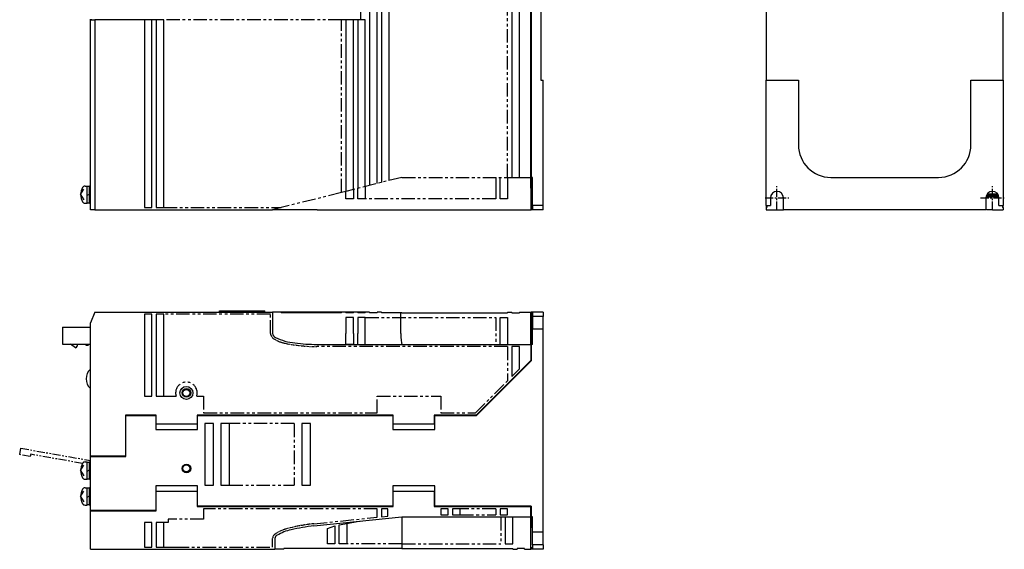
# Model space of a CAD drawing. Extents: x -955 to 6, y -401 to 362.
# Tile 3 of 4: x -451 to 6, y -401 to -156. Entities that reach past the tile are written whole.
import ezdxf

# ---------------------------------------------------------------- set-up
doc = ezdxf.new("R2010")
doc.units = 0
doc.linetypes.add('CENTER', pattern=[2, 1.25, -0.25, 0.25, -0.25])
doc.linetypes.add('PHANTOM', pattern=[2.5, 1.25, -0.25, 0.25, -0.25, 0.25, -0.25])
for name, color, linetype in [('CENTER', 6, 'CENTER'), ('OUTLINE', 7, 'CONTINUOUS'), ('PHANTOM', 3, 'PHANTOM'), ('THIN_LINE', 6, 'CONTINUOUS')]:
    doc.layers.add(name, color=color, linetype=linetype)

msp = doc.modelspace()

# ---------------------------------------------------------------- linework, layer by layer
at = {"layer": 'CENTER', "ltscale": 3}
for p, q in [((-100, -244), (-100, -233)), ((0, -244), (0, -233)), ((-105.5, -238.5), (-94.5, -238.5)), ((-5.5, -238.5), (5.5, -238.5))]:
    msp.add_line(p, q, dxfattribs=at)
at = {"layer": 'OUTLINE'}
for p, q in [((-293.07, -156), (-293.07, 6)), ((-288.97, 4.86), (-288.97, -232.75)), ((-285.47, -231.88), (-285.47, 2.92)), ((-283.47, 1.81), (-283.47, -231.38)), ((-279.97, -230.5), (-279.97, -0.13)), ((-222.97, -9), (-222.97, -229)), ((-219.47, -229), (-219.47, -9)), ((-214.17, -229), (-214.17, -9)), ((-213.97, -9), (-213.97, -229)), ((-209.47, -54), (-209.47, -184)), ((-105, -54), (-105, -184)), ((5, -184), (5, -54)), ((-418.47, -156), (-418.47, -155.7)), ((-418.47, -156), (-416.47, -156)), ((-418.47, -244), (-418.47, -156)), ((-417.97, -156), (-417.97, -155.7)), ((-393.47, -156), (-416.47, -156)), ((-416.47, -156), (-416.47, -244)), ((-416.17, -155.7), (-416.17, -156)), ((-402.47, -156), (-402.47, -155.7)), ((-402.27, -156), (-402.27, -155.8)), ((-389.97, -156), (-393.47, -156)), ((-393.47, -156), (-393.47, -243)), ((-384.47, -156), (-389.97, -156)), ((-389.97, -243), (-389.97, -156)), ((-387.97, -156), (-387.97, -243)), ((-384.47, -243), (-384.47, -156)), ((-299.97, -156), (-301.97, -156)), ((-296.47, -156), (-299.97, -156)), ((-299.97, -156), (-299.97, -235.5)), ((-293.07, -156), (-296.47, -156)), ((-296.47, -234.62), (-296.47, -156)), ((-294.47, -156), (-294.47, -234)), ((-290.97, -156), (-293.07, -156)), ((-290.97, -233.12), (-290.97, -156)), ((-209.47, -184), (-208.47, -184)), ((-208.47, -242), (-208.47, -184)), ((-105, -242), (-105, -184)), ((-105, -184), (-90, -184)), ((-90, -184), (-90, -214)), ((-10, -184), (5, -184)), ((-10, -214), (-10, -184)), ((5, -184), (5, -242)), ((-214.17, -228), (-213.97, -228)), ((-228.47, -234), (-228.47, -229)), ((-224.97, -229), (-224.97, -234)), ((-224.97, -229), (-222.97, -229)), ((-222.97, -229), (-219.47, -229)), ((-219.47, -229), (-214.17, -229)), ((-214.17, -234), (-214.17, -229)), ((-213.47, -229), (-213.97, -229)), ((-213.97, -229), (-213.97, -234)), ((-213.47, -242), (-213.47, -229)), ((-75, -229), (-25, -229)), ((-423.07, -237), (-421.6, -234.53)), ((-423.07, -237), (-421.6, -239.47)), ((-421.01, -233), (-419.97, -233)), ((-419.97, -237), (-419.97, -233)), ((-418.97, -233.2), (-419.97, -233.2)), ((-419.97, -237.29), (-418.97, -236.71)), ((-419.97, -241), (-419.97, -237)), ((-418.97, -237), (-418.97, -233)), ((-418.47, -233), (-418.97, -233)), ((-418.97, -241), (-418.97, -237)), ((-299.97, -235.5), (-301.97, -236)), ((-296.47, -234.62), (-299.97, -235.5)), ((-299.97, -239), (-299.97, -235.38)), ((-296.47, -234.5), (-296.47, -239)), ((-294.47, -239), (-294.47, -234)), ((-290.97, -233.25), (-290.97, -239)), ((-228.47, -239), (-228.47, -234)), ((-224.97, -234), (-224.97, -239)), ((-214.17, -234), (-214.17, -244)), ((-213.97, -234), (-213.97, -244)), ((-2.78, -237.42), (-2.36, -237.38)), ((2.5, -236.91), (-2.53, -236.91)), ((-2.36, -237.38), (2.5, -237.38)), ((-2.32, -236.6), (2.32, -236.6)), ((2.5, -236.84), (2.5, -236.91)), ((2.5, -237.38), (2.5, -238.21)), ((-421.01, -241), (-419.97, -241)), ((-419.97, -240.8), (-418.97, -240.8)), ((-418.97, -241), (-418.47, -241)), ((-296.47, -239), (-299.97, -239)), ((-293.85, -239), (-294.47, -239)), ((-290.97, -239), (-293.85, -239)), ((-224.97, -239), (-228.47, -239)), ((-208.47, -242), (-213.47, -242)), ((-213.47, -242), (-213.47, -244)), ((-208.47, -244), (-208.47, -242)), ((-105, -242), (-105, -243)), ((-105, -242), (-103, -242)), ((-104.7, -242), (-104.7, -243)), ((-103, -238.5), (-103, -242)), ((-97, -244), (-97, -238.5)), ((-3, -238.5), (-3, -244)), ((-2.07, -238.21), (-2.98, -238.37)), ((-2.92, -238.06), (-2.07, -237.9)), ((-2.07, -237.9), (2.5, -237.9)), ((2.5, -238.21), (-2.07, -238.21)), ((3, -242), (3, -238.5)), ((3, -242), (5, -242)), ((4.7, -242), (4.7, -243)), ((5, -243), (5, -242)), ((-416.47, -244), (-418.47, -244)), ((-416.47, -244), (-333.97, -244)), ((-393.47, -243), (-389.97, -243)), ((-387.97, -243), (-384.47, -243)), ((-329.97, -243), (-333.97, -244)), ((-313.35, -244), (-333.97, -244)), ((-313.35, -244), (-214.17, -244)), ((-214.17, -243), (-213.97, -243)), ((-214.17, -244), (-213.97, -244)), ((-213.47, -244), (-213.97, -244)), ((-208.47, -244), (-213.47, -244)), ((-105, -243), (-104.7, -243)), ((-105, -243), (-105, -244)), ((-105, -244), (-97, -244)), ((-3, -244), (-97, -244)), ((0, -244), (-2.82, -244)), ((0, -244), (5, -244)), ((5, -243), (4.7, -243)), ((5, -243), (5, -244)), ((-416.47, -291.43), (-418.47, -296.43)), ((-416.47, -291.43), (-418.47, -296.43)), ((-416.47, -291.43), (-333.97, -291.43)), ((-358.67, -290.93), (-337.57, -290.93)), ((-358.67, -291.43), (-358.67, -290.93)), ((-337.57, -291.43), (-337.57, -290.93)), ((-333.97, -291.43), (-333.97, -301.43)), ((-329.97, -291.43), (-333.97, -291.43)), ((-329.97, -291.43), (-329.97, -291.73)), ((-327.47, -291.43), (-329.97, -291.43)), ((-301.97, -291.73), (-329.97, -291.73)), ((-321.47, -291.43), (-327.47, -291.43)), ((-301.97, -291.43), (-321.47, -291.43)), ((-321.47, -291.73), (-321.47, -291.43)), ((-301.97, -291.73), (-301.97, -291.43)), ((-299.97, -291.43), (-301.97, -291.43)), ((-296.47, -291.43), (-299.97, -291.43)), ((-299.97, -291.43), (-299.97, -291.73)), ((-296.47, -291.73), (-299.97, -291.73)), ((-296.47, -291.73), (-296.47, -291.43)), ((-294.47, -291.43), (-296.47, -291.43)), ((-293.27, -291.43), (-294.47, -291.43)), ((-294.47, -291.43), (-294.47, -291.73)), ((-290.97, -291.73), (-294.47, -291.73)), ((-293.27, -291.73), (-293.27, -291.43)), ((-290.97, -291.43), (-293.07, -291.43)), ((-293.07, -291.73), (-293.07, -291.43)), ((-290.97, -291.73), (-290.97, -291.43)), ((-288.97, -291.43), (-290.97, -291.43)), ((-288.97, -291.43), (-288.97, -291.73)), ((-285.47, -291.73), (-288.97, -291.73)), ((-285.47, -291.73), (-285.47, -291.43)), ((-283.47, -291.43), (-285.47, -291.43)), ((-283.47, -291.43), (-283.47, -291.73)), ((-273.97, -291.73), (-283.47, -291.73)), ((-274.47, -293.93), (-274.47, -291.73)), ((-273.97, -291.73), (-224.97, -291.73)), ((-224.97, -291.43), (-222.97, -291.43)), ((-224.97, -291.43), (-224.97, -291.73)), ((-222.97, -291.73), (-222.97, -291.43)), ((-222.97, -291.73), (-219.47, -291.73)), ((-219.47, -291.43), (-219.47, -291.73)), ((-219.47, -291.43), (-214.17, -291.43)), ((-214.17, -301.43), (-214.17, -291.43)), ((-213.97, -291.43), (-213.97, -301.43)), ((-213.47, -291.43), (-213.97, -291.43)), ((-208.47, -291.43), (-213.47, -291.43)), ((-213.47, -291.43), (-213.47, -293.43)), ((-208.47, -291.43), (-208.47, -293.43)), ((-418.47, -358.23), (-418.47, -296.43)), ((-393.47, -292.43), (-393.47, -330.43)), ((-389.97, -292.43), (-393.47, -292.43)), ((-389.97, -330.43), (-389.97, -292.43)), ((-387.97, -292.43), (-387.97, -330.43)), ((-384.47, -292.43), (-387.97, -292.43)), ((-384.47, -330.43), (-384.47, -292.43)), ((-299.97, -293.93), (-299.97, -301.43)), ((-296.47, -293.93), (-299.97, -293.93)), ((-296.47, -301.43), (-296.47, -293.93)), ((-294.47, -293.93), (-294.47, -301.43)), ((-290.97, -293.93), (-294.47, -293.93)), ((-294.47, -293.93), (-294.47, -301.43)), ((-290.97, -306.43), (-290.97, -293.93)), ((-274.51, -301.43), (-274.51, -293.93)), ((-228.47, -293.93), (-224.97, -293.93)), ((-228.47, -301.43), (-228.47, -293.93)), ((-224.97, -293.93), (-224.97, -301.43)), ((-214.17, -292.43), (-213.97, -292.43)), ((-213.47, -293.43), (-213.47, -299.43)), ((-208.47, -293.43), (-213.47, -293.43)), ((-208.47, -299.43), (-208.47, -293.43)), ((-431.47, -298.39), (-418.67, -298.39)), ((-431.47, -298.39), (-431.47, -306.39)), ((-418.67, -298.39), (-418.67, -306.39)), ((-418.47, -299.79), (-418.67, -299.79)), ((-418.47, -300.84), (-418.67, -300.84)), ((-299.97, -306.2), (-299.97, -301.43)), ((-296.47, -301.43), (-296.47, -306.39)), ((-294.47, -306.43), (-294.47, -301.43)), ((-228.47, -306.43), (-228.47, -301.43)), ((-224.97, -301.43), (-224.97, -306.43)), ((-214.17, -306.43), (-214.17, -301.43)), ((-213.97, -301.43), (-213.97, -306.43)), ((-208.47, -299.43), (-213.47, -299.43)), ((-213.47, -306.43), (-213.47, -299.43)), ((-208.47, -393.43), (-208.47, -299.43)), ((-418.47, -303.94), (-418.67, -303.94)), ((-418.47, -304.99), (-418.67, -304.99)), ((-418.47, -305.79), (-418.67, -305.99)), ((-431.47, -306.39), (-418.67, -306.39)), ((-425.47, -307.99), (-427.68, -306.39)), ((-424.67, -306.39), (-424.67, -307.19)), ((-420.47, -306.99), (-420.47, -306.39)), ((-419.67, -306.99), (-420.47, -306.99)), ((-419.07, -306.39), (-419.67, -306.99)), ((-313.35, -306.43), (-214.17, -306.43)), ((-222.97, -307.43), (-222.97, -321.31)), ((-219.47, -307.43), (-222.97, -307.43)), ((-219.47, -317.81), (-219.47, -307.43)), ((-214.17, -306.43), (-214.17, -313.93)), ((-214.17, -307.43), (-213.97, -307.43)), ((-213.97, -306.43), (-213.97, -314.01)), ((-213.47, -306.43), (-213.97, -306.43)), ((-214.17, -313.93), (-239.47, -339.23)), ((-239.39, -339.43), (-213.97, -314.01)), ((-222.97, -321.31), (-219.47, -317.81)), ((-393.47, -330.43), (-389.97, -330.43)), ((-387.97, -330.43), (-384.47, -330.43)), ((-402.27, -339.23), (-402.27, -358.23)), ((-387.97, -339.23), (-402.27, -339.23)), ((-402.07, -358.43), (-402.07, -339.43)), ((-402.07, -339.43), (-388.17, -339.43)), ((-388.17, -339.43), (-388.17, -345.93)), ((-387.97, -343.43), (-387.97, -339.23)), ((-277.97, -339.23), (-368.97, -339.23)), ((-368.97, -339.23), (-368.97, -343.43)), ((-368.77, -339.43), (-278.17, -339.43)), ((-368.77, -345.93), (-368.77, -339.43)), ((-278.17, -339.43), (-278.17, -345.93)), ((-277.97, -343.43), (-277.97, -339.23)), ((-258.97, -339.23), (-258.97, -343.43)), ((-239.47, -339.23), (-258.97, -339.23)), ((-258.77, -345.93), (-258.77, -339.43)), ((-258.77, -339.43), (-239.39, -339.43)), ((-388.17, -345.93), (-368.77, -345.93)), ((-368.97, -343.43), (-387.97, -343.43)), ((-365.47, -343.18), (-365.47, -371.68)), ((-361.47, -343.18), (-365.47, -343.18)), ((-361.47, -371.68), (-361.47, -343.18)), ((-357.97, -343.18), (-357.97, -371.68)), ((-353.97, -343.18), (-357.97, -343.18)), ((-353.97, -371.68), (-353.97, -343.18)), ((-320.47, -343.18), (-320.47, -371.68)), ((-316.47, -343.18), (-320.47, -343.18)), ((-316.47, -371.68), (-316.47, -343.18)), ((-278.17, -345.93), (-258.77, -345.93)), ((-258.97, -343.43), (-277.97, -343.43)), ((-418.47, -358.23), (-418.47, -358.43)), ((-402.27, -358.23), (-418.47, -358.23)), ((-418.47, -383.43), (-418.47, -358.43)), ((-418.47, -358.43), (-402.07, -358.43)), ((-417.47, -358.43), (-417.47, -358.23)), ((-423.07, -364.93), (-421.6, -362.46)), ((-423.07, -364.93), (-421.6, -367.39)), ((-421.01, -360.93), (-419.97, -360.93)), ((-419.97, -368.93), (-419.97, -360.93)), ((-418.97, -361.13), (-419.97, -361.13)), ((-419.97, -365.22), (-418.97, -364.64)), ((-418.97, -368.93), (-418.97, -360.93)), ((-418.47, -360.93), (-418.97, -360.93)), ((-421.01, -368.93), (-419.97, -368.93)), ((-419.97, -368.73), (-418.97, -368.73)), ((-418.97, -368.93), (-418.47, -368.93)), ((-423.07, -376.93), (-421.6, -374.46)), ((-421.01, -372.93), (-419.97, -372.93)), ((-419.97, -380.93), (-419.97, -372.93)), ((-418.97, -373.13), (-419.97, -373.13)), ((-418.97, -380.93), (-418.97, -372.93)), ((-418.47, -372.93), (-418.97, -372.93)), ((-388.17, -371.96), (-388.17, -383.43)), ((-368.77, -371.96), (-388.17, -371.96)), ((-387.97, -383.63), (-387.97, -374.46)), ((-387.97, -374.46), (-368.97, -374.46)), ((-368.97, -374.46), (-368.97, -381.66)), ((-368.77, -381.46), (-368.77, -371.96)), ((-365.47, -371.68), (-361.47, -371.68)), ((-357.97, -371.68), (-353.97, -371.68)), ((-320.47, -371.68), (-316.47, -371.68)), ((-258.77, -371.96), (-278.17, -371.96)), ((-278.17, -371.96), (-278.17, -381.46)), ((-277.97, -374.46), (-258.97, -374.46)), ((-277.97, -381.66), (-277.97, -374.46)), ((-258.97, -374.46), (-258.97, -381.66)), ((-258.77, -381.46), (-258.77, -371.96)), ((-423.07, -376.93), (-421.6, -379.39)), ((-419.97, -377.22), (-418.97, -376.64)), ((-421.01, -380.93), (-419.97, -380.93)), ((-419.97, -380.73), (-418.97, -380.73)), ((-418.97, -380.93), (-418.47, -380.93)), ((-418.47, -383.43), (-418.47, -383.63)), ((-388.17, -383.43), (-418.47, -383.43)), ((-418.47, -401.43), (-418.47, -383.63)), ((-418.47, -383.63), (-387.97, -383.63)), ((-417.47, -383.63), (-417.47, -383.43)), ((-368.97, -381.66), (-277.97, -381.66)), ((-278.17, -381.46), (-368.77, -381.46)), ((-283.47, -382.63), (-283.47, -386.39)), ((-280.47, -382.63), (-283.47, -382.63)), ((-280.47, -386.08), (-280.47, -382.63)), ((-258.97, -381.66), (-214.17, -381.66)), ((-213.97, -381.46), (-258.77, -381.46)), ((-255.97, -382.63), (-255.97, -385.43)), ((-252.47, -382.63), (-255.97, -382.63)), ((-252.47, -385.43), (-252.47, -382.63)), ((-250.47, -382.63), (-250.47, -385.43)), ((-246.97, -382.63), (-250.47, -382.63)), ((-246.97, -385.43), (-246.97, -382.63)), ((-228.47, -382.63), (-228.47, -385.43)), ((-224.97, -382.63), (-228.47, -382.63)), ((-224.97, -385.43), (-224.97, -382.63)), ((-214.17, -386.43), (-214.17, -381.66)), ((-213.97, -381.46), (-213.97, -386.43)), ((-314.82, -390.58), (-273.99, -386.41)), ((-283.47, -386.39), (-280.47, -386.08)), ((-273.99, -386.41), (-214.17, -386.43)), ((-255.97, -385.43), (-252.47, -385.43)), ((-250.47, -385.43), (-246.97, -385.43)), ((-228.47, -385.43), (-224.97, -385.43)), ((-226.07, -386.43), (-226.07, -391.43)), ((-222.57, -391.43), (-222.57, -386.43)), ((-214.17, -385.43), (-213.97, -385.43)), ((-214.17, -391.43), (-214.17, -386.43)), ((-213.47, -386.43), (-213.97, -386.43)), ((-213.97, -386.43), (-213.97, -391.43)), ((-213.47, -393.43), (-213.47, -386.43)), ((-393.47, -388.93), (-393.47, -400.43)), ((-389.97, -388.93), (-393.47, -388.93)), ((-389.97, -400.43), (-389.97, -388.93)), ((-387.97, -388.93), (-387.97, -400.43)), ((-384.47, -388.93), (-387.97, -388.93)), ((-384.47, -400.43), (-384.47, -388.93)), ((-308.57, -391.84), (-305.07, -390.62)), ((-308.57, -394.36), (-308.57, -391.84)), ((-305.07, -390.62), (-305.07, -394.06)), ((-303.07, -393.89), (-303.07, -390.09)), ((-299.57, -389.45), (-299.57, -398.93)), ((-274, -391.43), (-274, -398.93)), ((-274, -391.43), (-274, -391.43)), ((-226.07, -391.43), (-226.07, -398.93)), ((-222.57, -398.93), (-222.57, -391.43)), ((-214.17, -401.43), (-214.17, -391.43)), ((-332.97, -396.43), (-332.97, -401.43)), ((-308.57, -398.93), (-308.57, -394.36)), ((-305.07, -394.06), (-305.07, -398.93)), ((-303.07, -398.93), (-303.07, -393.89)), ((-208.47, -393.43), (-213.47, -393.43)), ((-213.47, -399.43), (-213.47, -393.43)), ((-208.47, -399.43), (-208.47, -393.43)), ((-418.47, -401.43), (-332.97, -401.43)), ((-393.47, -400.43), (-389.97, -400.43)), ((-387.97, -400.43), (-384.47, -400.43)), ((-328.75, -401.43), (-332.97, -401.43)), ((-273.97, -401.13), (-328.75, -401.13)), ((-328.75, -401.43), (-328.75, -401.13)), ((-305.07, -398.93), (-308.57, -398.93)), ((-299.57, -398.93), (-303.07, -398.93)), ((-273.97, -398.93), (-273.97, -401.13)), ((-273.97, -401.13), (-222.57, -401.13)), ((-226.07, -398.93), (-222.57, -398.93)), ((-222.57, -401.43), (-222.57, -401.13)), ((-222.57, -401.43), (-220.57, -401.43)), ((-220.57, -401.13), (-220.57, -401.43)), ((-217.07, -401.13), (-220.57, -401.13)), ((-217.07, -401.43), (-217.07, -401.13)), ((-217.07, -401.43), (-214.17, -401.43)), ((-214.17, -400.43), (-213.97, -400.43)), ((-213.97, -400.43), (-213.97, -401.43)), ((-213.47, -401.43), (-213.97, -401.43)), ((-213.47, -399.43), (-213.47, -401.43)), ((-208.47, -399.43), (-213.47, -399.43)), ((-208.47, -401.43), (-213.47, -401.43)), ((-208.47, -399.43), (-208.47, -401.43))]:
    msp.add_line(p, q, dxfattribs=at)
at = {"layer": 'OUTLINE', "flags": 128}
msp.add_lwpolyline([(-303.07, -390.09), (-299.58, -389.45)], dxfattribs=at)
at = {"layer": 'OUTLINE'}
for centre, radius in [((-373.97, -328.93), 3), ((-373.97, -328.93), 1.6), ((-373.97, -363.93), 1.6)]:
    msp.add_circle(centre, radius, dxfattribs=at)
for centre, radius, start, end in [((-75, -214), 15, 180, 270), ((-25, -214), 15, 270, 0), ((-416.57, -237), 6.5, 148.7193, 211.2807), ((-421.01, -234.3), 1.3, 90, 148.7193), ((-100, -238.5), 3, 0, 180), ((0, -238.5), 3, 0, 180), ((-421.01, -239.7), 1.3, 211.2807, 270), ((-331.6, -301.02), 2.41, 189.809, 246.0968), ((-321.01, -279.54), 26.35, 243.9596, 264.2158), ((-313.39, -227.39), 79.03, 262.5349, 270.0286), ((-425.47, -307.19), 0.8, 270, 0), ((-414.42, -322.43), 6.05, 132.0338, 227.9662), ((-416.57, -364.93), 6.5, 148.7193, 211.2807), ((-421.01, -362.23), 1.3, 90, 148.7193), ((-421.01, -367.63), 1.3, 211.2807, 270), ((-416.57, -376.93), 6.5, 148.7193, 211.2807), ((-421.01, -374.23), 1.3, 90, 148.7193), ((-421.01, -379.63), 1.3, 211.2807, 270), ((123.18, -389.82), 397.18, 179.5079, 180.2314), ((-320.66, -413.93), 22.07, 102.4581, 120.6947), ((-301.58, -500.88), 111.09, 96.8436, 102.3944), ((-330.89, -396.79), 2.11, 119.4339, 170.1124)]:
    msp.add_arc(centre, radius, start, end, dxfattribs=at)
for centre, major_axis, ratio, start_param, end_param in [((-273.85, -301.43), (0, 5.3), 0.123106, 1.570796, 2.803522), ((-293.85, -301.43), (20.62, 0), 0.242536, 4.41121, 4.585174)]:
    msp.add_ellipse(centre, major_axis=major_axis, ratio=ratio, start_param=start_param, end_param=end_param, dxfattribs=at)
at = {"layer": 'PHANTOM', "ltscale": 5}
for p, q in [((-224.97, -229), (-224.97, -9)), ((-301.97, -156), (-384.47, -156)), ((-301.97, -236), (-301.97, -156)), ((-273.97, -229), (-296.47, -234.62)), ((-273.97, -229), (-224.97, -229)), ((-230.47, -229), (-230.47, -234)), ((-301.97, -236), (-329.97, -243)), ((-230.47, -234), (-230.47, -239)), ((-230.47, -239), (-290.97, -239)), ((-384.47, -243), (-329.97, -243)), ((-334.97, -292.43), (-384.47, -292.43)), ((-334.97, -301.43), (-334.97, -292.43)), ((-290.97, -293.93), (-230.47, -293.93)), ((-230.47, -293.93), (-230.47, -306.43)), ((-224.97, -307.43), (-313.35, -307.43)), ((-224.97, -307.43), (-224.97, -323.31)), ((-239.88, -338.23), (-224.97, -323.31)), ((-384.47, -330.43), (-378.74, -330.43)), ((-369.2, -330.43), (-365.97, -330.43)), ((-365.97, -330.43), (-365.97, -338.23)), ((-285.47, -330.43), (-255.97, -330.43)), ((-285.47, -338.23), (-285.47, -330.43)), ((-255.97, -330.43), (-255.97, -338.23)), ((-365.97, -338.23), (-285.47, -338.23)), ((-255.97, -338.23), (-239.88, -338.23)), ((-323.97, -343.18), (-353.97, -343.18)), ((-323.97, -343.18), (-323.97, -371.68)), ((-353.97, -371.68), (-323.97, -371.68)), ((-285.47, -382.63), (-365.97, -382.63)), ((-365.97, -382.63), (-365.97, -387.43)), ((-285.47, -386.59), (-285.47, -382.63)), ((-230.47, -382.63), (-246.97, -382.63)), ((-230.47, -382.63), (-230.47, -385.43)), ((-382.47, -387.43), (-382.47, -388.93)), ((-378.97, -387.43), (-382.47, -387.43)), ((-365.97, -387.43), (-378.97, -387.43)), ((-314.92, -389.59), (-285.47, -386.59)), ((-246.97, -385.43), (-230.47, -385.43)), ((-228.07, -386.43), (-228.07, -398.93)), ((-382.47, -388.93), (-384.47, -388.93)), ((-333.97, -400.43), (-333.97, -396.43)), ((-384.47, -400.43), (-378.97, -400.43)), ((-378.97, -400.43), (-333.97, -400.43)), ((-273.97, -398.93), (-299.57, -398.93)), ((-273.97, -398.93), (-228.07, -398.93))]:
    msp.add_line(p, q, dxfattribs=at)
at = {"layer": 'PHANTOM', "ltscale": 3}
for p, q in [((-451.32, -357.51), (-450.8, -354.56)), ((-450.8, -354.56), (-418.47, -360.26)), ((-446.4, -358.38), (-451.32, -357.51)), ((-446.22, -357.39), (-446.4, -358.38)), ((-422.17, -361.63), (-446.22, -357.39))]:
    msp.add_line(p, q, dxfattribs=at)
at = {"layer": 'PHANTOM', "ltscale": 5, "flags": 128}
msp.add_lwpolyline([(-299.58, -389.45), (-294.69, -388.57), (-292.12, -388.27)], dxfattribs=at)
at = {"layer": 'PHANTOM'}
for centre, radius, start, end in [((-331.74, -301.07), 3.25, 186.2698, 232.1933), ((-324.83, -289.95), 16.33, 236.9625, 258.2031), ((-313.37, -233.36), 74.07, 258.478, 270.014), ((-323.4, -407.68), 16.28, 103.4799, 125.32), ((-306.76, -468.39), 79.23, 95.9074, 104.9486), ((-331.6, -396.43), 2.37, 120.9038, 180)]:
    msp.add_arc(centre, radius, start, end, dxfattribs=at)
at = {"layer": 'PHANTOM', "ltscale": 5}
msp.add_arc((-373.97, -328.93), 5, 342.5424, 197.4576, dxfattribs=at)
at = {"layer": 'THIN_LINE'}
for centre in [(-373.97, -328.93), (-373.97, -363.93)]:
    msp.add_circle(centre, 2, dxfattribs=at)

doc.saveas('drawing.dxf')
